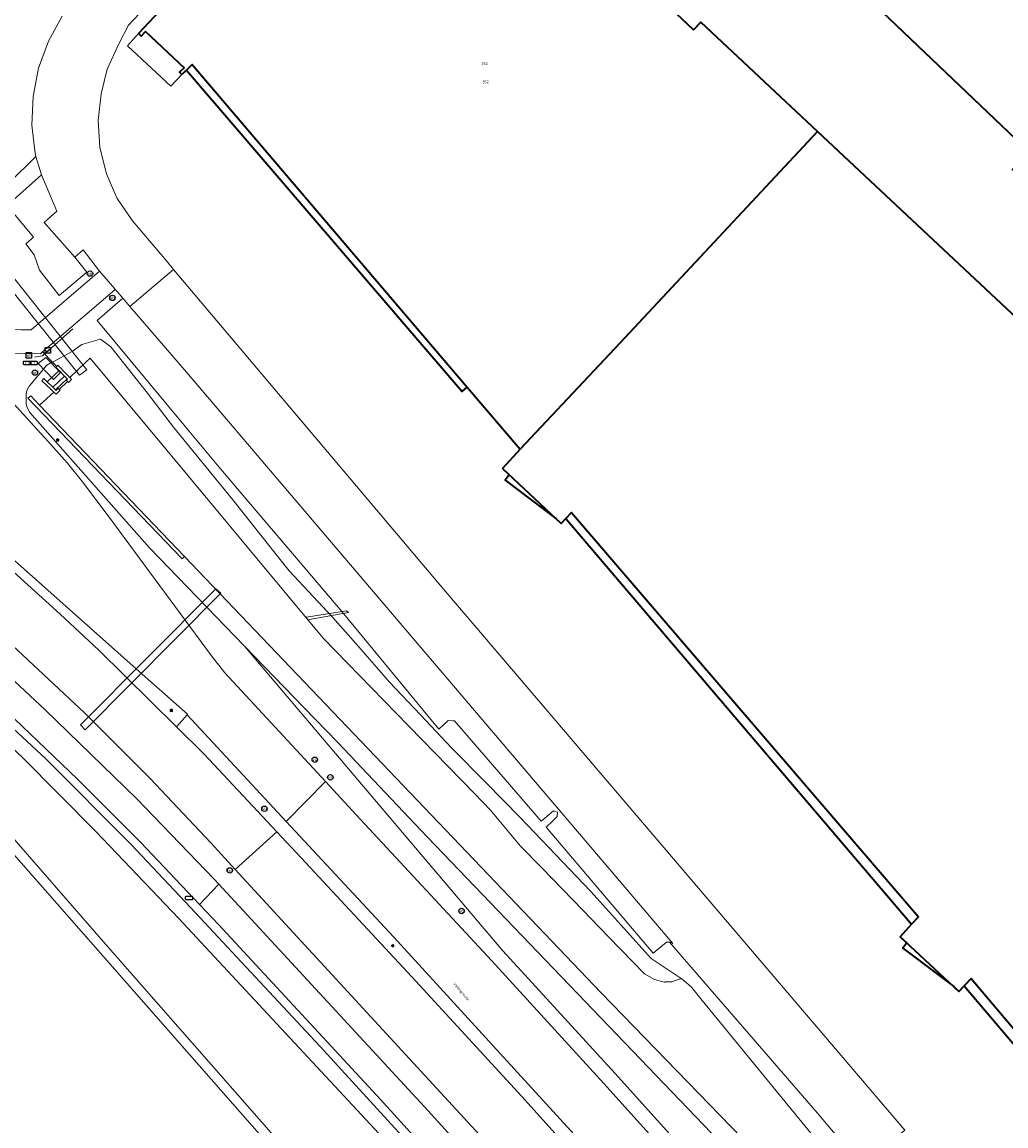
# Model space of a CAD drawing. Header units: metres. Extents: x 73718 to 76933, y 443658 to 446696.
# Tile 128 of 161: x 75501 to 75631, y 445823 to 445969. Entities that reach past the tile are written whole.
import ezdxf
from ezdxf.enums import TextEntityAlignment as Align

# ---------------------------------------------------------------- set-up
doc = ezdxf.new("R2010")
doc.units = ezdxf.units.M
for name, color, linetype, lineweight in [('B-WE-GK-BESCHOEIING-G', 130, 'GK-BESCHOEIING-SO', 18), ('B-WE-GK-KEERWAND_DAMWAND-G', 30, 'Continuous', 18), ('B-WE-GR-GRAS-GV', 60, 'Continuous', 13), ('B-WE-GR-GROENVOORZIENING-GV', 80, 'Continuous', 18), ('B-WE-GR-HAAG-G', 90, 'GR-HAAG1-SO', 13), ('B-WE-IE-MEUBILAIR-S', 7, 'Continuous', 25), ('B-WE-KW-KUNSTWERK_DUIKER-GV', 170, 'Continuous', 18), ('B-WE-OG-BEBOUWING-GV', 7, 'Continuous', 35), ('B-WE-OG-BEBOUWING-T18', 10, 'Continuous', 18), ('B-WE-OG-BEBOUWING_LUIFEL-GV', 7, 'Continuous', 18), ('B-WE-OG-TERREIN_ERF-GV', 7, 'Continuous', 18), ('B-WE-OG-TERREIN_OEVER-GV', 7, 'Continuous', 18), ('B-WE-OG-TOPOGRAFIE-T18', 10, 'Continuous', 18), ('B-WE-OG-WATER_SLOOT-GV', 120, 'Continuous', 18), ('B-WE-OG-WEG-GV', 7, 'Continuous', 18), ('B-WE-VH-GESLOTENVERHARDING-GV', 10, 'Continuous', 18), ('B-WE-VH-GESLOTENVERHARDING_ASFALT-GV', 10, 'Continuous', 18), ('B-WE-VH-GESLOTENVERHARDING_BETON-GV', 10, 'Continuous', 18), ('B-WE-VH-OPENVERHARDING_BETONSTRAATSTEEN-GV', 30, 'Continuous', 18), ('B-WE-VH-OPENVERHARDING_TEGEL-GV', 30, 'Continuous', 18)]:
    doc.layers.add(name, color=color, linetype=linetype, lineweight=lineweight)
doc.styles.add('NLCS-ISO', font='NLCS-ISO.ttf')
doc.styles.add('NLCS-ISO-M200-T18', font='NLCS-ISO.ttf', dxfattribs={"height": 0.36})
doc.linetypes.add('GK-BESCHOEIING-SO', pattern='A,18,-3,[1,NLCS.SHX,S=0.6,R=0,X=0,Y=0],-3', length=24)
doc.linetypes.add('GR-HAAG1-SO', pattern='A,6,[176,NLCS.SHX,S=0.125,R=0,X=0,Y=0],-2', length=8)

# ---------------------------------------------------------------- blocks, each defined once
blk = doc.blocks.new('SIE-MEUBILAIR_BORD_WAARSCHUWINGSHEK-SO')
at = {"flags": 128}
blk.add_lwpolyline([(-1.8, 1.8), (1.8, 1.8), (1.8, -1.8), (-1.8, -1.8)], close=True, dxfattribs=at)
at = {"style": 'NLCS-ISO'}
blk.add_text('wh', height=1.8, dxfattribs=at).set_placement((0, 0), align=Align.MIDDLE_CENTER)
blk = doc.blocks.new('SIE-MEUBILAIR_KAST_ELEKTRA-SO')
at = {"flags": 128}
blk.add_lwpolyline([(-2, -1), (2, -1, 0.414214), (2.5, -0.5), (2.5, 0.5, 0.414214), (2, 1), (-2, 1, 0.414214), (-2.5, 0.5), (-2.5, -0.5, 0.414214)], format="xyb", close=True, dxfattribs=at)
at = {"style": 'NLCS-ISO'}
blk.add_text('ET', height=1.8, dxfattribs=at).set_placement((0, 0), align=Align.MIDDLE_CENTER)
blk = doc.blocks.new('SIE-MEUBILAIR_KAST-SO')
at = {"flags": 128}
blk.add_lwpolyline([(-2, -1), (2, -1, 0.414214), (2.5, -0.5), (2.5, 0.5, 0.414214), (2, 1), (-2, 1, 0.414214), (-2.5, 0.5), (-2.5, -0.5, 0.414214)], format="xyb", close=True, dxfattribs=at)
blk = doc.blocks.new('SIE-MEUBILAIR_PAAL_VERKEERSBORD-SO')
blk.add_circle((0, 0), 1.8)
at = {"style": 'NLCS-ISO'}
blk.add_text('vb', height=1.8, dxfattribs=at).set_placement((0, 0), align=Align.MIDDLE_CENTER)
blk = doc.blocks.new('SIE-MEUBILAIR_PAAL_PORTAAL-SO')
blk.add_circle((0, 0), 1.8)
at = {"style": 'NLCS-ISO'}
blk.add_text('pt', height=1.8, dxfattribs=at).set_placement((0, 0), align=Align.MIDDLE_CENTER)
blk = doc.blocks.new('SIE-MEUBILAIR_PAAL_LICHTMAST-SO')
for points in [[(-0.62, 0), (-1, 0)], [(-0.71, 0.71), (-0.44, 0.44)], [(0, 1), (0, 0.62)], [(0.44, 0.44), (0.71, 0.71)], [(1, 0), (0.62, 0)], [(-0.71, -0.71), (-0.44, -0.44)], [(0, -0.62), (0, -1)], [(0.44, -0.44), (0.71, -0.71)]]:
    blk.add_lwpolyline(points)
blk.add_circle((0, 0), 0.5)
blk = doc.blocks.new('SIE-MEUBILAIR_PAAL_HECTOMETER-SO')
blk.add_circle((0, 0), 1.8)
at = {"style": 'NLCS-ISO'}
blk.add_text('hm', height=1.8, dxfattribs=at).set_placement((0, 0), align=Align.MIDDLE_CENTER)

msp = doc.modelspace()

# ---------------------------------------------------------------- linework, layer by layer
at = {"layer": 'B-WE-GK-BESCHOEIING-G', "flags": 128}
for points in [[(75503.249, 445918.159), (75505.148, 445919.87)], [(75455.674, 445914.017), (75458.46, 445911.177), (75463.047, 445906.602), (75475.873, 445894.561), (75484.058, 445886.871), (75497.396, 445874.729), (75500.981, 445871.397), (75510.782, 445861.51), (75521.732, 445850.023), (75521.74, 445850.016), (75548.872, 445820.85), (75658.47, 445699.202)], [(75773.742, 445548.368), (75511.76, 445846.951), (75489.729, 445872.168), (75483.262, 445879.585), (75479.674, 445883.294), (75475.046, 445887.914), (75459.355, 445902.717), (75450.251, 445911.554), (75449.491, 445912.372), (75449.644, 445913.31)], [(75628.589, 445790.542), (75626.351, 445789.873), (75605.058, 445812.015), (75577.76, 445840.181), (75522.479, 445898.044)]]:
    msp.add_lwpolyline(points, dxfattribs=at)
at = {"layer": 'B-WE-GK-KEERWAND_DAMWAND-G', "flags": 128}
msp.add_lwpolyline([(75502.091, 445919.37), (75503.249, 445918.159), (75522.479, 445898.044)], dxfattribs=at)
at = {"layer": 'B-WE-GR-GRAS-GV', "flags": 128}
msp.add_lwpolyline([(75593.785, 445751.554), (75510.366, 445846.554), (75481.676, 445879.187), (75471.229, 445889.286), (75460.63, 445898.671), (75451.854, 445906.732), (75448.59, 445909.689), (75447.725, 445911.757), (75442.708, 445914.773), (75440.168, 445917.272), (75436.697, 445918.388), (75435.319, 445917.693), (75433.168, 445917.021), (75425.538, 445914.6), (75419.259, 445911.89), (75414.085, 445908.455), (75409.998, 445904.871), (75403.795, 445897.635), (75327.898, 445807.768)], dxfattribs=at)
at = {"layer": 'B-WE-GR-GROENVOORZIENING-GV', "flags": 128}
msp.add_lwpolyline([(75500.794, 445928.158), (75502.155, 445928.143), (75511.22, 445935.93), (75509.032, 445938.77), (75507.922, 445937.804), (75509.509, 445935.786), (75505.86, 445932.702), (75503.244, 445936.081), (75502.543, 445938.096), (75501.429, 445939.542), (75502.432, 445940.434), (75498.955, 445944.635), (75503.529, 445948.71), (75502.754, 445951.129), (75499.195, 445947.614)], dxfattribs=at)
at = {"layer": 'B-WE-GR-HAAG-G', "flags": 128}
msp.add_lwpolyline([(75502.588, 445924.516), (75503.645, 445924.677), (75507.69, 445928.255)], dxfattribs=at)
at = {"layer": 'B-WE-KW-KUNSTWERK_DUIKER-GV', "flags": 128}
for points in [[(75496.368, 445939.397), (75495.352, 445938.631), (75508.556, 445922.131), (75509.533, 445922.845)], [(75504.08, 445924.473), (75503.059, 445923.659), (75505.111, 445921.56), (75506.029, 445922.463)], [(75527.325, 445893.182), (75526.663, 445893.774), (75508.688, 445875.743), (75509.314, 445875.077)], [(75544.221, 445890.616), (75543.973, 445890.872), (75538.673, 445889.996), (75538.818, 445889.662)]]:
    msp.add_lwpolyline(points, close=True, dxfattribs=at)
at = {"layer": 'B-WE-OG-BEBOUWING-GV', "flags": 128}
for points in [[(75863.021, 445732.284), (75694.751, 445890.662), (75659.312, 445924.019), (75632.337, 445949.407), (75634.63, 445951.695), (75602.964, 445981.899), (75634.673, 446015.77), (75647.344, 446028.984), (75650.803, 446032.664), (75648.513, 446034.817), (75644.917, 446030.991), (75622.167, 446052.377), (75689.881, 446124.255), (75683.601, 446130.17), (75684.443, 446131.061), (75730.338, 446179.806), (75739.304, 446189.329), (75843.224, 446091.485)], [(75644.917, 446030.991), (75622.167, 446052.377), (75622.412, 446052.636), (75616.09, 446058.571), (75617.522, 446060.112), (75609.989, 446067.11), (75570.821, 446025.43), (75566.131, 446020.438), (75551.204, 446004.553), (75590.011, 445967.953), (75590.964, 445968.981), (75606.47, 445954.452), (75669.826, 445895.091)], [(75634.63, 445951.695), (75602.964, 445981.899), (75634.673, 446015.77)], [(75551.204, 446004.553), (75590.011, 445967.953), (75590.964, 445968.981), (75606.47, 445954.452), (75669.826, 445895.091)]]:
    msp.add_lwpolyline(points, dxfattribs=at)
for points in [[(75679.082, 445998.966), (75675.481, 446002.316), (75650.123, 446026.224), (75647.344, 446028.984), (75634.673, 446015.77), (75602.964, 445981.899), (75634.63, 445951.695)], [(75675.622, 446002.185), (75676.068, 446002.661), (75650.532, 446026.636), (75650.123, 446026.224), (75647.344, 446028.984), (75634.673, 446015.77), (75602.964, 445981.899), (75634.63, 445951.695), (75679.082, 445998.966)], [(75516.362, 445967.475), (75516.737, 445967.122), (75517.307, 445967.727), (75522.434, 445962.905), (75521.839, 445962.316), (75522.147, 445962.005), (75522.762, 445962.611), (75559.301, 445919.971), (75559.983, 445920.555), (75567.012, 445912.289), (75580.292, 445926.411), (75606.47, 445954.452), (75590.964, 445968.981), (75590.011, 445967.953), (75551.204, 446004.553)], [(75516.362, 445967.475), (75516.737, 445967.122), (75517.307, 445967.727), (75522.434, 445962.905), (75521.839, 445962.316), (75522.147, 445962.005), (75523.491, 445963.33), (75559.983, 445920.555), (75567.012, 445912.289), (75580.292, 445926.411), (75606.47, 445954.452), (75590.964, 445968.981), (75590.011, 445967.953), (75551.204, 446004.553)], [(75564.687, 445909.724), (75565.575, 445908.891), (75565.033, 445908.174), (75571.755, 445903.098), (75572.443, 445902.453), (75573.06, 445903.111), (75618.917, 445849.279), (75617.441, 445847.616), (75618.317, 445846.799), (75617.783, 445846.091), (75624.532, 445841.004), (75625.227, 445840.356), (75625.908, 445841.087), (75657.63, 445803.769), (75656.364, 445802.392), (75663.926, 445795.313), (75689.237, 445822.64), (75716.273, 445851.519), (75669.826, 445895.091), (75606.47, 445954.452), (75580.292, 445926.411), (75567.012, 445912.289)], [(75564.687, 445909.724), (75572.443, 445902.453), (75573.815, 445903.917), (75619.834, 445850.24), (75618.917, 445849.279), (75617.441, 445847.616), (75625.227, 445840.356), (75626.832, 445842.078), (75658.514, 445804.652), (75657.63, 445803.769), (75656.364, 445802.392), (75663.926, 445795.313), (75665.446, 445796.954), (75689.237, 445822.64), (75716.273, 445851.519), (75669.826, 445895.091), (75606.47, 445954.452), (75580.292, 445926.411), (75567.012, 445912.289)]]:
    msp.add_lwpolyline(points, close=True, dxfattribs=at)
at = {"layer": 'B-WE-OG-BEBOUWING_LUIFEL-GV', "flags": 128}
msp.add_lwpolyline([(75516.737, 445967.122), (75516.362, 445967.475), (75514.943, 445965.846), (75520.694, 445960.455), (75522.147, 445962.005), (75521.839, 445962.316), (75522.434, 445962.905), (75517.307, 445967.727)], close=True, dxfattribs=at)
at = {"layer": 'B-WE-OG-TERREIN_ERF-GV', "flags": 128}
for points in [[(75553.45, 446009.351), (75515.037, 445968.591), (75513.767, 445966.098), (75512.237, 445962.729), (75511.445, 445959.479), (75511.043, 445955.919), (75511.27, 445952.343), (75512.12, 445948.862), (75512.941, 445947.001), (75513.567, 445945.584), (75515.566, 445942.61), (75520.08, 445937.299), (75521.028, 445936.139), (75523.399, 445933.313), (75556.122, 445894.549), (75618.022, 445821.961)], [(75658.514, 445804.652), (75626.832, 445842.078), (75625.227, 445840.356), (75617.441, 445847.616), (75618.917, 445849.279), (75619.834, 445850.24), (75573.815, 445903.917), (75572.443, 445902.453), (75564.687, 445909.724), (75567.012, 445912.289), (75559.983, 445920.555), (75523.491, 445963.33), (75522.147, 445962.005), (75521.839, 445962.316), (75522.434, 445962.905), (75517.307, 445967.727), (75516.737, 445967.122), (75516.362, 445967.475), (75551.204, 446004.553)], [(75480.17, 445971.787), (75476.226, 445967.916), (75479.907, 445967.215), (75490.559, 445957.14), (75490.706, 445956.224), (75499.195, 445947.614), (75502.754, 445951.129), (75502.692, 445951.52), (75502.247, 445955.302), (75502.394, 445959.109), (75503.129, 445962.846), (75504.434, 445966.425), (75506.277, 445969.758)]]:
    msp.add_lwpolyline(points, dxfattribs=at)
at = {"layer": 'B-WE-OG-TERREIN_OEVER-GV', "flags": 128}
msp.add_lwpolyline([(75504.993, 445923.854), (75505.543, 445923.291), (75505.694, 445923.436), (75506.831, 445922.274), (75507.181, 445921.915), (75507.215, 445921.873), (75507.275, 445921.81), (75509.402, 445923.845), (75509.975, 445924.393), (75522.966, 445908.773), (75530.791, 445899.364), (75540.881, 445887.231), (75544.074, 445883.95), (75552.244, 445875.556), (75560.96, 445866.601), (75563.086, 445864.416), (75567.046, 445859.631), (75569.869, 445856.731), (75575.311, 445851.139), (75578.752, 445847.604), (75583.529, 445842.696), (75584.848, 445841.948), (75586.121, 445841.598), (75586.231, 445841.603), (75586.259, 445841.605), (75587.124, 445841.646), (75587.985, 445841.928), (75588.365, 445842.052), (75584.398, 445844.742), (75580.382, 445849.192), (75576.407, 445853.597), (75571.704, 445858.517), (75567.048, 445863.388), (75562.453, 445868.055), (75557.905, 445872.675), (75553.781, 445877.052), (75549.698, 445881.386), (75545.9, 445885.727), (75542.139, 445890.025), (75536.38, 445896.144), (75532.618, 445900.883), (75528.893, 445905.575), (75524.949, 445910.423), (75521.045, 445915.222), (75517.59, 445919.757), (75512.719, 445925.865), (75511.327, 445926.884), (75508.876, 445926.175), (75507.601, 445925.274)], close=True, dxfattribs=at)
for points in [[(75605.058, 445812.015), (75577.76, 445840.181), (75522.479, 445898.044), (75522.158, 445897.74), (75501.722, 445919.059), (75502.091, 445919.37), (75503.249, 445918.159), (75505.148, 445919.87), (75505.109, 445919.897), (75504.751, 445920.247), (75503.555, 445921.393), (75503.811, 445921.685), (75504.257, 445921.239), (75505.866, 445922.726), (75505.428, 445923.181), (75505.543, 445923.291), (75504.993, 445923.854), (75504.815, 445923.82), (75504.232, 445923.433), (75501.909, 445920.73), (75501.578, 445920.076), (75501.465, 445919.596), (75501.488, 445918.316), (75501.617, 445917.82), (75501.961, 445917.158), (75517.846, 445899.212), (75530.448, 445886.171), (75538.38, 445877.962), (75542.817, 445873.371), (75554.672, 445860.864), (75602.872, 445810.624)], [(75573.051, 445797.384), (75540.472, 445833.038), (75523.263, 445851.494), (75515.428, 445859.854), (75504.11, 445871.212), (75486.671, 445887.366), (75463.902, 445908.756), (75459.646, 445912.889), (75457.013, 445915.283), (75455.674, 445914.017), (75458.46, 445911.177), (75463.047, 445906.602), (75475.873, 445894.561), (75484.058, 445886.871), (75497.396, 445874.729), (75500.981, 445871.397), (75510.782, 445861.51), (75521.732, 445850.023), (75521.74, 445850.016), (75548.872, 445820.85)], [(75773.742, 445548.368), (75511.76, 445846.951), (75489.729, 445872.168), (75483.262, 445879.585), (75479.674, 445883.294), (75475.046, 445887.914), (75459.355, 445902.717), (75450.251, 445911.554), (75449.491, 445912.372), (75449.644, 445913.31), (75449.022, 445913.471), (75447.875, 445913.367), (75447.725, 445911.757), (75448.59, 445909.689), (75451.854, 445906.732), (75460.63, 445898.671), (75471.229, 445889.286), (75481.676, 445879.187), (75510.366, 445846.554), (75593.785, 445751.554)]]:
    msp.add_lwpolyline(points, dxfattribs=at)
at = {"layer": 'B-WE-OG-WATER_SLOOT-GV', "flags": 128}
for points in [[(75630.567, 445791.029), (75590.971, 445839.389), (75589.726, 445840.91), (75588.722, 445841.814), (75588.365, 445842.052), (75587.985, 445841.928), (75587.124, 445841.646), (75586.259, 445841.605), (75586.231, 445841.603), (75586.121, 445841.598), (75584.848, 445841.948), (75583.529, 445842.696), (75578.752, 445847.604), (75575.311, 445851.139), (75569.869, 445856.731), (75567.046, 445859.631), (75563.086, 445864.416), (75560.96, 445866.601), (75552.244, 445875.556), (75544.074, 445883.95), (75540.881, 445887.231), (75530.791, 445899.364), (75522.966, 445908.773), (75509.975, 445924.393), (75509.402, 445923.845), (75507.275, 445921.81), (75507.504, 445921.568), (75507.358, 445921.43), (75507.075, 445921.164), (75506.947, 445921.294), (75505.866, 445920.23), (75505.977, 445920.123), (75505.449, 445919.601), (75505.2, 445919.824), (75505.148, 445919.87), (75503.249, 445918.159), (75522.479, 445898.044), (75577.76, 445840.181), (75605.058, 445812.015)], [(75548.872, 445820.85), (75521.74, 445850.016), (75521.732, 445850.023), (75510.782, 445861.51), (75500.981, 445871.397), (75497.396, 445874.729)], [(75489.729, 445872.168), (75511.76, 445846.951), (75773.742, 445548.368)]]:
    msp.add_lwpolyline(points, dxfattribs=at)
at = {"layer": 'B-WE-OG-WEG-GV', "flags": 128}
for points in [[(75452.097, 445972.636), (75450.872, 445971.216), (75450.902, 445971.174), (75451.023, 445971.007), (75452.309, 445969.302), (75453.664, 445967.8), (75460.365, 445960.516), (75476.263, 445943.457), (75484.028, 445935.124), (75490.08, 445928.633), (75496.468, 445921.933), (75504.344, 445913.359), (75506.986, 445910.432), (75508.965, 445907.978), (75512.373, 445903.441), (75526.085, 445884.864), (75527.824, 445882.61), (75541.194, 445868.19), (75545.27, 445863.794), (75563.246, 445844.402), (75578.125, 445828.131), (75608.273, 445794.647)], [(75530.448, 445886.171), (75517.846, 445899.212), (75501.961, 445917.158), (75501.617, 445917.82), (75501.488, 445918.316), (75501.465, 445919.596), (75501.578, 445920.076), (75501.909, 445920.73), (75504.232, 445923.433), (75504.815, 445923.82), (75504.993, 445923.854), (75503.67, 445925.21), (75503.375, 445924.956), (75496.446, 445925.043), (75494.118, 445927.397), (75477.155, 445945.193), (75460.255, 445962.957), (75457.711, 445965.843), (75456.492, 445967.462), (75452.578, 445972.717)], [(75426.161, 445937.764), (75429.638, 445937.789), (75429.749, 445936.216), (75429.737, 445936.068), (75434.619, 445936.235), (75437.768, 445936.366), (75440.525, 445936.238), (75442.818, 445935.407), (75444.523, 445934.36), (75446.512, 445932.502), (75456.633, 445922.753), (75472.805, 445907.075), (75487.032, 445893.564), (75504.016, 445877.722), (75516.147, 445865.894), (75526.442, 445855.238), (75527.056, 445854.573), (75554.344, 445825.044), (75570.501, 445807.268)], [(75612.338, 445817.189), (75606.468, 445824.18), (75586.808, 445846.87), (75586.416, 445846.87), (75584.639, 445845.419), (75570.484, 445862.166), (75571.218, 445862.865), (75571.937, 445863.559), (75571.948, 445864.118), (75571.425, 445864.31), (75570.605, 445863.628), (75570.532, 445863.568), (75569.802, 445862.962), (75559.402, 445874.984), (75558.286, 445876.274), (75558.08, 445876.277), (75557.472, 445876.288), (75556.219, 445875.157), (75543.583, 445890.506), (75543.342, 445890.774), (75536.823, 445898.452), (75530.471, 445905.885), (75526.837, 445910.215), (75522.597, 445915.266), (75510.904, 445929.389), (75514.32, 445932.324), (75513.574, 445933.248), (75513.308, 445933.514), (75503.67, 445925.21), (75504.993, 445923.854), (75507.601, 445925.274), (75508.876, 445926.175), (75511.327, 445926.884), (75512.719, 445925.865), (75517.59, 445919.757), (75521.045, 445915.222), (75524.949, 445910.423), (75528.893, 445905.575), (75532.618, 445900.883), (75536.38, 445896.144), (75542.139, 445890.025), (75545.9, 445885.727), (75549.698, 445881.386), (75553.781, 445877.052), (75557.905, 445872.675), (75562.453, 445868.055), (75567.048, 445863.388), (75571.704, 445858.517), (75576.407, 445853.597), (75580.382, 445849.192), (75584.398, 445844.742), (75588.365, 445842.052), (75588.722, 445841.814), (75589.726, 445840.91), (75590.971, 445839.389), (75630.567, 445791.029)], [(75450.527, 445921.625), (75453.711, 445918.519), (75455.544, 445916.817), (75457.013, 445915.283), (75459.646, 445912.889), (75463.902, 445908.756), (75486.671, 445887.366), (75504.11, 445871.212), (75515.428, 445859.854), (75523.263, 445851.494), (75540.472, 445833.038), (75573.051, 445797.384), (75606.113, 445760.716), (75648.821, 445713.034), (75653.124, 445708.267), (75653.947, 445708.977), (75650.127, 445713.246), (75634.68, 445730.641), (75600.736, 445768.244)], [(75600.736, 445768.244), (75591.385, 445778.622), (75570.423, 445801.885), (75547.987, 445826.526), (75526.985, 445849.231), (75524.463, 445851.899), (75516.66, 445860.154), (75508.295, 445868.521), (75496.777, 445879.498), (75484.982, 445890.531), (75466.502, 445908.111), (75455.564, 445918.735), (75453.014, 445921.111), (75452.396, 445921.434)], [(75567.3, 445815.163), (75529.2, 445856.552), (75525.963, 445860.068), (75517.913, 445868.618), (75509.233, 445877.304), (75498.352, 445887.477)], [(75530.448, 445886.171), (75564.717, 445845.757), (75579.606, 445829.475), (75621.334, 445783.13), (75625.408, 445787.684), (75624.203, 445788.165)], [(75622.225, 445790.229), (75613.031, 445799.918), (75602.872, 445810.624), (75554.672, 445860.864), (75542.817, 445873.371), (75538.38, 445877.962), (75530.448, 445886.171)], [(75621.334, 445783.13), (75579.606, 445829.475), (75564.717, 445845.757), (75530.448, 445886.171)], [(75579.842, 445815.187), (75550.236, 445847.559), (75535.977, 445862.896), (75533.705, 445865.34), (75522.823, 445877.035), (75521.438, 445875.481), (75525.08, 445871.853), (75534.713, 445861.54), (75537.951, 445858.073), (75552.642, 445842.289), (75567.22, 445826.406), (75578.815, 445813.546)]]:
    msp.add_lwpolyline(points, dxfattribs=at)
at = {"layer": 'B-WE-VH-GESLOTENVERHARDING-GV', "flags": 128}
msp.add_lwpolyline([(75503.249, 445918.159), (75502.091, 445919.37), (75501.722, 445919.059), (75522.158, 445897.74), (75522.479, 445898.044)], close=True, dxfattribs=at)
at = {"layer": 'B-WE-VH-GESLOTENVERHARDING_ASFALT-GV', "flags": 128}
for points in [[(75506.277, 445969.758), (75504.434, 445966.425), (75503.129, 445962.846), (75502.394, 445959.109), (75502.247, 445955.302), (75502.692, 445951.52), (75502.754, 445951.129), (75503.529, 445948.71), (75505.566, 445943.895), (75503.88, 445942.37), (75507.922, 445937.804), (75509.032, 445938.77), (75511.22, 445935.93), (75511.225, 445935.923), (75513.225, 445933.597), (75513.308, 445933.514), (75513.574, 445933.248), (75514.32, 445932.324), (75515.242, 445931.253), (75521.028, 445936.139), (75520.08, 445937.299), (75515.566, 445942.61), (75513.567, 445945.584), (75512.941, 445947.001), (75512.12, 445948.862), (75511.27, 445952.343), (75511.043, 445955.919), (75511.445, 445959.479), (75512.237, 445962.729), (75513.767, 445966.098), (75515.037, 445968.591), (75553.45, 446009.351)], [(75504.016, 445877.722), (75487.032, 445893.564), (75472.805, 445907.075), (75456.633, 445922.753), (75446.512, 445932.502), (75444.523, 445934.36), (75442.818, 445935.407), (75440.525, 445936.238), (75437.768, 445936.366), (75434.619, 445936.235), (75429.737, 445936.068), (75429.749, 445936.216), (75425.674, 445936.183)], [(75452.396, 445921.434), (75453.014, 445921.111), (75455.564, 445918.735), (75466.502, 445908.111), (75484.982, 445890.531), (75496.777, 445879.498), (75508.295, 445868.521), (75516.66, 445860.154), (75524.463, 445851.899), (75527.056, 445854.573), (75526.442, 445855.238), (75516.147, 445865.894), (75504.016, 445877.722)]]:
    msp.add_lwpolyline(points, dxfattribs=at)
for points in [[(75506.986, 445910.432), (75504.344, 445913.359), (75496.468, 445921.933), (75490.08, 445928.633), (75484.028, 445935.124), (75476.263, 445943.457), (75465.719, 445933.689), (75479.66, 445918.74), (75496.676, 445900.389), (75516.879, 445882.431), (75522.902, 445877.123), (75522.823, 445877.035), (75533.705, 445865.34), (75535.977, 445862.896), (75541.194, 445868.19), (75527.824, 445882.61), (75526.085, 445884.864), (75512.373, 445903.441), (75508.965, 445907.978)], [(75618.022, 445821.961), (75556.122, 445894.549), (75523.399, 445933.313), (75521.028, 445936.139), (75515.242, 445931.253), (75522.743, 445922.532), (75587.245, 445846.73), (75586.909, 445846.902), (75586.808, 445846.87), (75606.468, 445824.18), (75612.338, 445817.189)], [(75494.161, 445901.205), (75486.076, 445908.705), (75480.999, 445913.509), (75470.904, 445923.302), (75465.315, 445928.972), (75462.985, 445931.307), (75458.201, 445925.67), (75464.655, 445919.188), (75475.36, 445908.773), (75486.343, 445898.444), (75498.352, 445887.477), (75509.233, 445877.304), (75517.913, 445868.618), (75525.963, 445860.068), (75529.2, 445856.552), (75534.713, 445861.54), (75525.08, 445871.853), (75521.438, 445875.481), (75511.132, 445885.645), (75505.978, 445890.391), (75499.332, 445896.468)], [(75563.246, 445844.402), (75545.27, 445863.794), (75541.194, 445868.19), (75535.977, 445862.896), (75550.236, 445847.559), (75579.842, 445815.187), (75602.96, 445789.52), (75608.273, 445794.647), (75578.125, 445828.131)], [(75552.642, 445842.289), (75537.951, 445858.073), (75534.713, 445861.54), (75529.2, 445856.552), (75567.3, 445815.163), (75585.71, 445794.823), (75596.399, 445782.94), (75601.756, 445788.119), (75578.815, 445813.546), (75567.22, 445826.406)], [(75570.501, 445807.268), (75554.344, 445825.044), (75527.056, 445854.573), (75524.463, 445851.899), (75526.985, 445849.231), (75547.987, 445826.526), (75570.423, 445801.885), (75591.385, 445778.622), (75593.978, 445781.172)]]:
    msp.add_lwpolyline(points, close=True, dxfattribs=at)
at = {"layer": 'B-WE-VH-GESLOTENVERHARDING_BETON-GV', "flags": 128}
for points in [[(75506.559, 445922.008), (75505.866, 445922.726), (75504.257, 445921.239), (75505.026, 445920.515)], [(75505.543, 445923.291), (75505.428, 445923.181), (75505.866, 445922.726), (75506.559, 445922.008), (75506.906, 445921.647), (75506.973, 445921.578), (75506.823, 445921.435), (75506.947, 445921.294), (75507.075, 445921.164), (75507.358, 445921.43), (75507.504, 445921.568), (75507.275, 445921.81), (75507.215, 445921.873), (75507.181, 445921.915), (75506.831, 445922.274), (75505.694, 445923.436)], [(75503.811, 445921.685), (75503.555, 445921.393), (75504.751, 445920.247), (75505.109, 445919.897), (75505.148, 445919.87), (75505.2, 445919.824), (75505.449, 445919.601), (75505.977, 445920.123), (75505.866, 445920.23), (75505.724, 445920.387), (75505.453, 445920.112), (75505.39, 445920.171), (75505.026, 445920.515), (75504.257, 445921.239)], [(75506.906, 445921.647), (75506.559, 445922.008), (75505.026, 445920.515), (75505.39, 445920.171)], [(75506.947, 445921.294), (75506.823, 445921.435), (75506.973, 445921.578), (75506.906, 445921.647), (75505.39, 445920.171), (75505.453, 445920.112), (75505.724, 445920.387), (75505.866, 445920.23)]]:
    msp.add_lwpolyline(points, close=True, dxfattribs=at)
at = {"layer": 'B-WE-VH-OPENVERHARDING_BETONSTRAATSTEEN-GV', "flags": 128}
msp.add_lwpolyline([(75438.734, 445956.484), (75445.086, 445949.705), (75454.292, 445940.017), (75462.985, 445931.307), (75465.315, 445928.972), (75470.904, 445923.302), (75480.999, 445913.509), (75486.076, 445908.705), (75494.161, 445901.205), (75499.332, 445896.468), (75505.978, 445890.391), (75511.132, 445885.645), (75521.438, 445875.481), (75522.823, 445877.035), (75522.902, 445877.123), (75516.879, 445882.431), (75496.676, 445900.389), (75479.66, 445918.74)], dxfattribs=at)
for points in [[(75503.529, 445948.71), (75498.955, 445944.635), (75502.432, 445940.434), (75501.429, 445939.542), (75502.543, 445938.096), (75503.244, 445936.081), (75505.86, 445932.702), (75509.509, 445935.786), (75507.922, 445937.804), (75503.88, 445942.37), (75505.566, 445943.895)], [(75586.808, 445846.87), (75586.909, 445846.902), (75587.245, 445846.73), (75522.743, 445922.532), (75515.242, 445931.253), (75514.32, 445932.324), (75510.904, 445929.389), (75522.597, 445915.266), (75526.837, 445910.215), (75530.471, 445905.885), (75536.823, 445898.452), (75543.342, 445890.774), (75543.583, 445890.506), (75556.219, 445875.157), (75557.472, 445876.288), (75558.08, 445876.277), (75558.286, 445876.274), (75559.402, 445874.984), (75569.802, 445862.962), (75570.532, 445863.568), (75570.605, 445863.628), (75571.425, 445864.31), (75571.948, 445864.118), (75571.937, 445863.559), (75571.218, 445862.865), (75570.484, 445862.166), (75584.639, 445845.419), (75586.416, 445846.87)]]:
    msp.add_lwpolyline(points, close=True, dxfattribs=at)
at = {"layer": 'B-WE-VH-OPENVERHARDING_TEGEL-GV', "flags": 128}
msp.add_lwpolyline([(75448.385, 445976.703), (75449.107, 445974.592), (75449.697, 445973.074), (75449.871, 445972.707), (75451.568, 445974.639), (75452.578, 445972.717), (75456.492, 445967.462), (75457.711, 445965.843), (75460.255, 445962.957), (75477.155, 445945.193), (75494.118, 445927.397), (75496.446, 445925.043), (75503.375, 445924.956), (75503.67, 445925.21), (75513.308, 445933.514), (75513.225, 445933.597), (75511.225, 445935.923), (75511.22, 445935.93), (75502.155, 445928.143), (75500.794, 445928.158), (75498.233, 445928.187)], dxfattribs=at)

# ---------------------------------------------------------------- block references
at = {"layer": 'B-WE-IE-MEUBILAIR-S', "xscale": 0.2, "yscale": 0.2, "zscale": 0.2}
for name, p in [('SIE-MEUBILAIR_PAAL_VERKEERSBORD-SO', (75509.955, 445935.602)), ('SIE-MEUBILAIR_PAAL_VERKEERSBORD-SO', (75512.924, 445932.388)), ('SIE-MEUBILAIR_BORD_WAARSCHUWINGSHEK-SO', (75504.351, 445925.416)), ('SIE-MEUBILAIR_BORD_WAARSCHUWINGSHEK-SO', (75501.848, 445924.763)), ('SIE-MEUBILAIR_KAST_ELEKTRA-SO', (75501.585, 445923.758)), ('SIE-MEUBILAIR_KAST_ELEKTRA-SO', (75502.486, 445923.725)), ('SIE-MEUBILAIR_PAAL_PORTAAL-SO', (75502.642, 445922.465)), ('SIE-MEUBILAIR_PAAL_LICHTMAST-SO', (75505.653, 445913.526)), ('SIE-MEUBILAIR_PAAL_LICHTMAST-SO', (75520.739, 445877.65)), ('SIE-MEUBILAIR_PAAL_VERKEERSBORD-SO', (75539.764, 445871.099)), ('SIE-MEUBILAIR_PAAL_HECTOMETER-SO', (75541.833, 445868.761)), ('SIE-MEUBILAIR_PAAL_VERKEERSBORD-SO', (75533.088, 445864.589)), ('SIE-MEUBILAIR_PAAL_HECTOMETER-SO', (75528.493, 445856.41)), ('SIE-MEUBILAIR_KAST-SO', (75523.092, 445852.753)), ('SIE-MEUBILAIR_PAAL_VERKEERSBORD-SO', (75559.235, 445851.024)), ('SIE-MEUBILAIR_PAAL_LICHTMAST-SO', (75550.113, 445846.417))]:
    msp.add_blockref(name, p, dxfattribs=at)

# ---------------------------------------------------------------- texts
at = {"layer": 'B-WE-OG-BEBOUWING-T18', "style": 'NLCS-ISO-M200-T18'}
for p in [(75562.301, 445963.458), (75562.423, 445961.031)]:
    msp.add_text('352', height=0.36, dxfattribs=at).set_placement(p, align=Align.MIDDLE)
at = {"layer": 'B-WE-OG-TOPOGRAFIE-T18', "style": 'NLCS-ISO-M200-T18'}
msp.add_text('Veilingroute', height=0.36, rotation=310.6, dxfattribs=at).set_placement((75559.172, 445840.299), align=Align.MIDDLE)

doc.saveas('drawing.dxf')
